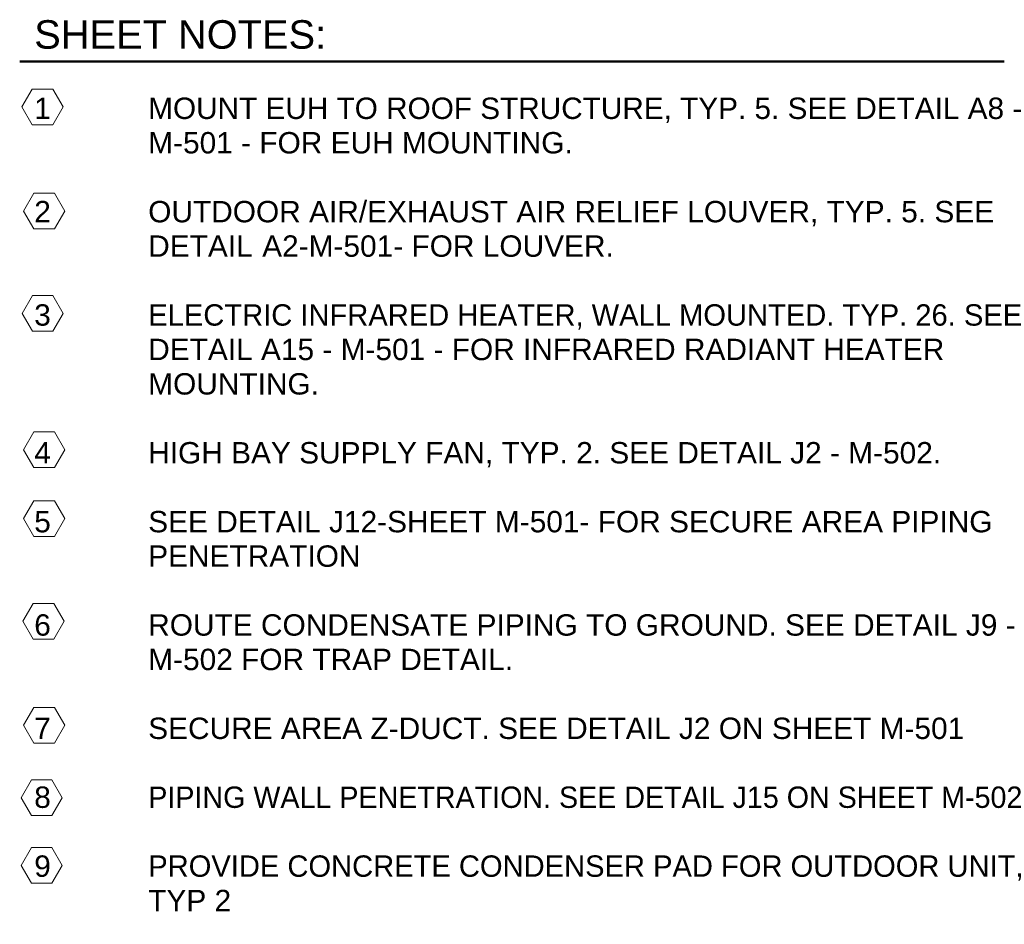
# Model space of a CAD drawing. Header units: inches. Extents: x -703 to 1762, y -443 to 551.
# Tile 15 of 15: x 1209 to 1762, y -443 to 65. Entities that reach past the tile are written whole.
import ezdxf

# ---------------------------------------------------------------- set-up
doc = ezdxf.new("R2010")
doc.units = ezdxf.units.IN
doc.header["$MEASUREMENT"] = 0
for name, color, linetype, lineweight in [('A-DETL-THIN', 151, 'Continuous', 9), ('A-DETL-WIDE', 214, 'Continuous', 60), ('G-ANNO-TEXT', 231, 'Continuous', 9)]:
    doc.layers.add(name, color=color, linetype=linetype, lineweight=lineweight)
doc.styles.add('Arial_2', font='arial.ttf', dxfattribs={"height": 16})
doc.styles.add('Arial_3', font='arial.ttf', dxfattribs={"height": 12})

msp = doc.modelspace()

# ---------------------------------------------------------------- linework, layer by layer
at = {"layer": 'A-DETL-THIN'}
for p, q in [((1216.28, 25.56), (1210.51, 15.56)), ((1227.83, 25.56), (1216.28, 25.56)), ((1233.6, 15.56), (1227.83, 25.56)), ((1210.51, 15.56), (1216.28, 5.56)), ((1227.83, 5.56), (1233.6, 15.56)), ((1216.28, 5.56), (1227.83, 5.56)), ((1217.17, -32.88), (1211.4, -42.88)), ((1228.72, -32.88), (1217.17, -32.88)), ((1234.49, -42.88), (1228.72, -32.88)), ((1211.4, -42.88), (1217.17, -52.88)), ((1228.72, -52.88), (1234.49, -42.88)), ((1217.17, -52.88), (1228.72, -52.88)), ((1216.35, -90.36), (1210.58, -100.36)), ((1227.9, -90.36), (1216.35, -90.36)), ((1233.67, -100.36), (1227.9, -90.36)), ((1210.58, -100.36), (1216.35, -110.36)), ((1227.9, -110.36), (1233.67, -100.36)), ((1216.35, -110.36), (1227.9, -110.36)), ((1217.17, -166.88), (1211.4, -176.88)), ((1228.72, -166.88), (1217.17, -166.88)), ((1234.49, -176.88), (1228.72, -166.88)), ((1211.4, -176.88), (1217.17, -186.88)), ((1228.72, -186.88), (1234.49, -176.88)), ((1217.17, -186.88), (1228.72, -186.88)), ((1217.17, -205.52), (1211.4, -215.52)), ((1228.72, -205.52), (1217.17, -205.52)), ((1234.49, -215.52), (1228.72, -205.52)), ((1211.4, -215.52), (1217.17, -225.52)), ((1228.72, -225.52), (1234.49, -215.52)), ((1217.17, -225.52), (1228.72, -225.52)), ((1216.83, -263.12), (1211.05, -273.12)), ((1228.37, -263.12), (1216.83, -263.12)), ((1234.15, -273.12), (1228.37, -263.12)), ((1211.05, -273.12), (1216.83, -283.12)), ((1228.37, -283.12), (1234.15, -273.12)), ((1216.83, -283.12), (1228.37, -283.12)), ((1217.17, -321.48), (1211.4, -331.48)), ((1228.72, -321.48), (1217.17, -321.48)), ((1234.49, -331.48), (1228.72, -321.48)), ((1211.4, -331.48), (1217.17, -341.48)), ((1228.72, -341.48), (1234.49, -331.48)), ((1217.17, -341.48), (1228.72, -341.48)), ((1215.79, -362.19), (1210.02, -372.19)), ((1227.34, -362.19), (1215.79, -362.19)), ((1233.11, -372.19), (1227.34, -362.19)), ((1210.02, -372.19), (1215.79, -382.19)), ((1227.34, -382.19), (1233.11, -372.19)), ((1215.79, -382.19), (1227.34, -382.19)), ((1215.79, -400.19), (1210.02, -410.19)), ((1227.34, -400.19), (1215.79, -400.19)), ((1233.11, -410.19), (1227.34, -400.19)), ((1210.02, -410.19), (1215.79, -420.19)), ((1227.34, -420.19), (1233.11, -410.19)), ((1215.79, -420.19), (1227.34, -420.19))]:
    msp.add_line(p, q, dxfattribs=at)
at = {"layer": 'A-DETL-WIDE', "lineweight": 50}
msp.add_line((1209.22, 41), (1762.12, 41), dxfattribs=at)

# ---------------------------------------------------------------- texts
at = {"layer": 'G-ANNO-TEXT', "color": 7, "lineweight": 30, "insert": (1217.38, 64.23), "char_height": 16, "width": 199.172, "attachment_point": 1, "style": 'Arial_2'}
msp.add_mtext('SHEET NOTES:', dxfattribs=at)
at = {"layer": 'G-ANNO-TEXT', "color": 7, "char_height": 12, "attachment_point": 1, "style": 'Arial_3'}
for s, insert, width in [('1 ', (1217.38, 20.79), 16.968), ('^I', (1231.38, 20.79), 60.6), ('MOUNT EUH TO ROOF STRUCTURE, TYP. 5. SEE DETAIL A8 - ', (1281.38, 20.79), 610.04), ('^I', (1217.38, 1.45), 77.568), ('M-501 - FOR EUH MOUNTING.', (1281.38, 1.45), 292.9), ('2 ', (1217.38, -37.21), 16.968), ('^I', (1231.38, -37.21), 60.6), ('OUTDOOR AIR/EXHAUST AIR RELIEF LOUVER, TYP. 5. SEE ', (1281.38, -37.21), 587.012), ('^I', (1217.38, -56.55), 77.568), ('DETAIL ', (1281.38, -56.55), 77.164), ('^I', (1345.04, -56.55), 0.404), ('A2-M-501- FOR LOUVER.', (1345.38, -56.55), 242.4), ('3', (1217.38, -95.21), 11.312), ('^I', (1226.71, -95.21), 66.256), ('ELECTRIC INFRARED HEATER, WALL MOUNTED. TYP. 26. SEE ', (1281.38, -95.21), 622.564), ('^I', (1217.38, -114.55), 77.568), ('DETAIL A15 - M-501 - FOR INFRARED RADIANT HEATER ', (1281.38, -114.55), 553.076), ('^I', (1217.38, -133.88), 77.568), ('MOUNTING.', (1281.38, -133.88), 117.968), ('4', (1217.38, -172.55), 11.312), ('^I', (1226.71, -172.55), 66.256), ('HIGH BAY SUPPLY FAN, TYP. 2. SEE DETAIL J2 - M-502.', (1281.38, -172.55), 543.784), ('5', (1217.38, -211.21), 11.312), ('^I', (1226.71, -211.21), 66.256), ('SEE DETAIL J12-SHEET M-501- FOR SECURE AREA PIPING ', (1281.38, -211.21), 586.608), ('^I', (1217.38, -230.55), 77.568), ('PENETRATION', (1281.38, -230.55), 146.248), ('6', (1217.38, -269.21), 11.312), ('^I', (1226.71, -269.21), 66.256), ('ROUTE CONDENSATE PIPING TO GROUND. SEE DETAIL J9 - ', (1281.38, -269.21), 603.576), ('^I', (1217.38, -288.55), 77.568), ('M-502 FOR TRAP DETAIL.', (1281.38, -288.55), 250.884), ('7', (1217.38, -327.21), 11.312), ('^I', (1226.71, -327.21), 66.256), ('SECURE AREA Z-DUCT. SEE DETAIL J2 ON SHEET M-501', (1281.38, -327.21), 562.368), ('8', (1217.38, -365.88), 11.312), ('^I', (1226.71, -365.88), 66.256), ('PIPING WALL PENETRATION. SEE DETAIL J15 ON SHEET M-502', (1281.38, -365.88), 626.604), ('9', (1217.38, -404.55), 11.312), ('^I', (1226.71, -404.55), 66.256), ('PROVIDE CONCRETE CONDENSER PAD FOR OUTDOOR UNIT,', (1281.38, -404.55), 619.736), ('^I', (1217.38, -423.88), 77.568), ('TYP 2', (1281.38, -423.88), 56.56), ('^I', (1217.38, -443.21), 77.568)]:
    msp.add_mtext(s, dxfattribs=dict(at, insert=insert, width=width))

doc.saveas('drawing.dxf')
